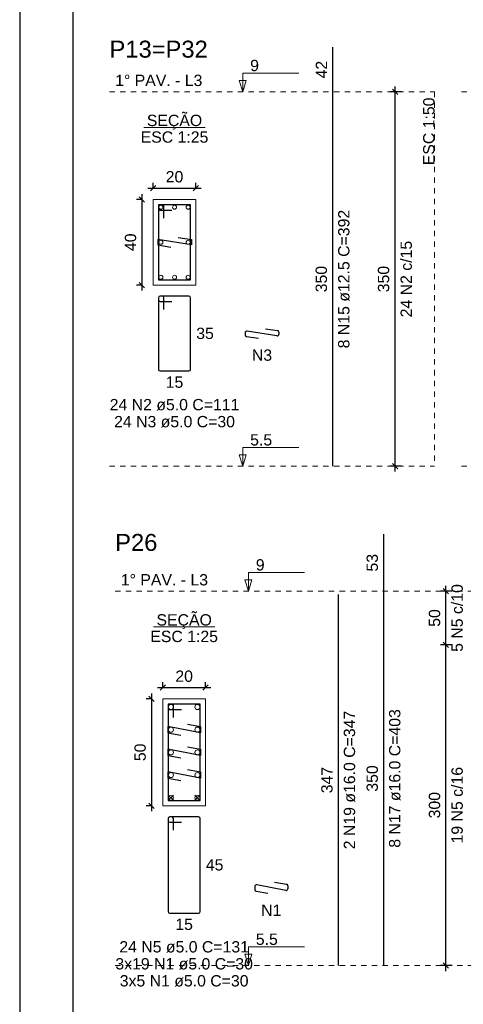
# Model space of a CAD drawing. Header units: millimetres. Extents: x 10 to 1250, y -62 to 528.
# Tile 230 of 256: x 233.12 to 241.42, y 228.09 to 246.5. Entities that reach past the tile are written whole.
import ezdxf

# ---------------------------------------------------------------- set-up
doc = ezdxf.new("R2010")
doc.units = ezdxf.units.MM
doc.header["$LTSCALE"] = 0.05
doc.linetypes.add('DOT', pattern=[6.35, 0, -6.35])
for name, color, linetype, lineweight in [('Descrição da armadura', 7, 'Continuous', 5), ('DT-Barras na forma', 2, 'Continuous', 30), ('DT-Barras no corte', 5, 'Continuous', 5), ('DT-Barras rebatidas', 2, 'Continuous', 30), ('DT-Cotas', 9, 'Continuous', 5), ('DT-Forma', 5, 'Continuous', 5), ('DT-Pontilhado', 9, 'DOT', 5), ('DT-Textos', 7, 'Continuous', 5), ('DT-Título', 3, 'Continuous', 20), ('Textos armaduras', 7, 'Continuous', 5)]:
    doc.layers.add(name, color=color, linetype=linetype, lineweight=lineweight)
doc.layers.add('FOLHA_PADRÃO', color=7, linetype='Continuous')
doc.styles.add('Arial', font='arial.ttf')
doc.styles.get("Standard").update_dxf_attribs({"font": 'arial.ttf'})
doc.dimstyles.new('UM_25.000000', dxfattribs={"dimtxt": 0.18, "dimasz": 0.1, "dimexe": 0.1, "dimexo": 0.2, "dimgap": 0, "dimtad": 1, "dimtih": 1, "dimtoh": 1, "dimdec": 1, "dimlfac": 25, "dimzin": 0, "dimdsep": 46, "dimtxsty": 'Standard', "dimcen": 0.09, "dimdle": 0.1, "dimadec": 1, "dimazin": 2, "dimtfac": 1, "dimtdec": 4, "dimtofl": 0, "dimtmove": 0, "dimatfit": 3, "dimfxl": 1, "dimtolj": 1, "dimarcsym": 0})
doc.dimstyles.new('UM_50.000000', dxfattribs={"dimtxt": 0.18, "dimasz": 0.1, "dimexe": 0.1, "dimexo": 0.2, "dimgap": 0.1, "dimtad": 1, "dimdec": 1, "dimlfac": 50, "dimzin": 0, "dimdsep": 46, "dimtxsty": 'Standard', "dimblk": 'OBLIQUE', "dimcen": 0.09, "dimdle": 0.1, "dimadec": 1, "dimazin": 2, "dimtfac": 1, "dimtdec": 1, "dimtofl": 0, "dimtmove": 0, "dimatfit": 3, "dimldrblk": 'OBLIQUE', "dimfxl": 1, "dimtolj": 1, "dimarcsym": 1})

# ---------------------------------------------------------------- blocks, each defined once
blk = doc.blocks.new('_Oblique')
at = {"color": 0, "linetype": 'ByBlock', "lineweight": -2}
blk.add_line((-0.5, -0.5), (0.5, 0.5), dxfattribs=at)
blk = doc.blocks.new('*D2444')
at = {"layer": 'Defpoints', "color": 0, "transparency": 16777216}
for p in [(235.617, 243.14), (235.405, 241.54), (235.617, 241.54)]:
    blk.add_point(p, dxfattribs=at)
at = {"layer": 'DT-Cotas', "color": 0, "lineweight": -2, "transparency": 16777216}
for p, q in [((235.405, 243.24), (235.405, 241.44)), ((235.417, 243.14), (235.305, 243.14)), ((235.417, 241.54), (235.305, 241.54))]:
    blk.add_line(p, q, dxfattribs=at)
at = {"layer": 'DT-Cotas', "color": 0, "lineweight": -2, "transparency": 16777216, "xscale": 0.1, "yscale": 0.1, "zscale": 0.1}
for p, rotation in [((235.405, 243.14), 90), ((235.405, 241.54), 270)]:
    blk.add_blockref('_Oblique', p, dxfattribs=dict(at, rotation=rotation))
at = {"layer": 'DT-Cotas', "transparency": 16777216, "insert": (235.194, 242.34), "char_height": 0.2118, "attachment_point": 5, "rotation": 90, "style": 'Arial'}
blk.add_mtext('\\A1;40', dxfattribs=at)
blk = doc.blocks.new('*D2445')
at = {"layer": 'Defpoints', "color": 0, "transparency": 16777216}
for p in [(236.417, 243.352), (235.617, 243.14), (236.417, 243.14)]:
    blk.add_point(p, dxfattribs=at)
at = {"layer": 'DT-Cotas', "color": 0, "lineweight": -2, "transparency": 16777216}
for p, q in [((235.617, 243.34), (235.617, 243.452)), ((236.417, 243.34), (236.417, 243.452)), ((235.517, 243.352), (236.517, 243.352))]:
    blk.add_line(p, q, dxfattribs=at)
at = {"layer": 'DT-Cotas', "color": 0, "lineweight": -2, "transparency": 16777216, "xscale": 0.1, "yscale": 0.1, "zscale": 0.1, "rotation": 180}
blk.add_blockref('_Oblique', (235.617, 243.352), dxfattribs=at)
at = {"layer": 'DT-Cotas', "color": 0, "lineweight": -2, "transparency": 16777216, "xscale": 0.1, "yscale": 0.1, "zscale": 0.1}
blk.add_blockref('_Oblique', (236.417, 243.352), dxfattribs=at)
at = {"layer": 'DT-Cotas', "transparency": 16777216, "insert": (236.017, 243.564), "char_height": 0.2118, "attachment_point": 5, "rotation": 0.0057, "style": 'Arial'}
blk.add_mtext('\\A1;20', dxfattribs=at)
blk = doc.blocks.new('*D2347')
at = {"layer": 'Defpoints', "color": 0, "transparency": 16777216}
for p in [(240.143, 245.152), (240.461, 245.152), (240.461, 238.152)]:
    blk.add_point(p, dxfattribs=at)
at = {"layer": 'DT-Cotas', "color": 0, "lineweight": -2, "transparency": 16777216}
for p, q in [((240.143, 238.052), (240.143, 245.252)), ((240.261, 245.152), (240.043, 245.152)), ((240.261, 238.152), (240.043, 238.152))]:
    blk.add_line(p, q, dxfattribs=at)
at = {"layer": 'DT-Cotas', "color": 0, "lineweight": -2, "transparency": 16777216, "xscale": 0.1, "yscale": 0.1, "zscale": 0.1}
for p, rotation in [((240.143, 245.152), 90), ((240.143, 238.152), 270)]:
    blk.add_blockref('_Oblique', p, dxfattribs=dict(at, rotation=rotation))
blk = doc.blocks.new('*D2348')
at = {"layer": 'Defpoints', "color": 0, "transparency": 16777216}
for p in [(240.143, 245.152), (240.461, 245.152), (240.461, 238.152)]:
    blk.add_point(p, dxfattribs=at)
at = {"layer": 'DT-Cotas', "color": 0, "lineweight": -2, "transparency": 16777216}
for p, q in [((240.143, 238.052), (240.143, 245.252)), ((240.261, 245.152), (240.043, 245.152)), ((240.261, 238.152), (240.043, 238.152))]:
    blk.add_line(p, q, dxfattribs=at)
at = {"layer": 'DT-Cotas', "color": 0, "lineweight": -2, "transparency": 16777216, "xscale": 0.1, "yscale": 0.1, "zscale": 0.1}
for p, rotation in [((240.143, 245.152), 90), ((240.143, 238.152), 270)]:
    blk.add_blockref('_Oblique', p, dxfattribs=dict(at, rotation=rotation))
blk = doc.blocks.new('*D2373')
at = {"layer": 'Defpoints', "color": 0, "transparency": 16777216}
for p in [(235.797, 233.803), (235.586, 231.803), (235.797, 231.803)]:
    blk.add_point(p, dxfattribs=at)
at = {"layer": 'DT-Cotas', "color": 0, "lineweight": -2, "transparency": 16777216}
for p, q in [((235.597, 233.803), (235.486, 233.803)), ((235.586, 233.903), (235.586, 231.703)), ((235.597, 231.803), (235.486, 231.803))]:
    blk.add_line(p, q, dxfattribs=at)
at = {"layer": 'DT-Cotas', "color": 0, "lineweight": -2, "transparency": 16777216, "xscale": 0.1, "yscale": 0.1, "zscale": 0.1}
for p, rotation in [((235.586, 233.803), 90), ((235.586, 231.803), 270)]:
    blk.add_blockref('_Oblique', p, dxfattribs=dict(at, rotation=rotation))
at = {"layer": 'DT-Cotas', "transparency": 16777216, "insert": (235.374, 232.803), "char_height": 0.2118, "attachment_point": 5, "rotation": 90, "style": 'Arial'}
blk.add_mtext('\\A1;50', dxfattribs=at)
blk = doc.blocks.new('*D2374')
at = {"layer": 'Defpoints', "color": 0, "transparency": 16777216}
for p in [(236.597, 234.015), (235.797, 233.803), (236.597, 233.803)]:
    blk.add_point(p, dxfattribs=at)
at = {"layer": 'DT-Cotas', "color": 0, "lineweight": -2, "transparency": 16777216}
for p, q in [((235.697, 234.015), (236.697, 234.015)), ((235.797, 234.003), (235.797, 234.115)), ((236.597, 234.003), (236.597, 234.115))]:
    blk.add_line(p, q, dxfattribs=at)
at = {"layer": 'DT-Cotas', "color": 0, "lineweight": -2, "transparency": 16777216, "xscale": 0.1, "yscale": 0.1, "zscale": 0.1, "rotation": 180}
blk.add_blockref('_Oblique', (235.797, 234.015), dxfattribs=at)
at = {"layer": 'DT-Cotas', "color": 0, "lineweight": -2, "transparency": 16777216, "xscale": 0.1, "yscale": 0.1, "zscale": 0.1}
blk.add_blockref('_Oblique', (236.597, 234.015), dxfattribs=at)
at = {"layer": 'DT-Cotas', "transparency": 16777216, "insert": (236.197, 234.226), "char_height": 0.2118, "attachment_point": 5, "rotation": 0.0057, "style": 'Arial'}
blk.add_mtext('\\A1;20', dxfattribs=at)
blk = doc.blocks.new('*D2375')
at = {"layer": 'Defpoints', "color": 0, "transparency": 16777216}
for p in [(241.096, 234.815), (241.414, 234.815), (241.414, 228.815)]:
    blk.add_point(p, dxfattribs=at)
at = {"layer": 'DT-Cotas', "color": 0, "lineweight": -2, "transparency": 16777216}
for p, q in [((241.096, 228.715), (241.096, 234.915)), ((241.214, 234.815), (240.996, 234.815)), ((241.214, 228.815), (240.996, 228.815))]:
    blk.add_line(p, q, dxfattribs=at)
at = {"layer": 'DT-Cotas', "color": 0, "lineweight": -2, "transparency": 16777216, "xscale": 0.1, "yscale": 0.1, "zscale": 0.1}
for p, rotation in [((241.096, 234.815), 90), ((241.096, 228.815), 270)]:
    blk.add_blockref('_Oblique', p, dxfattribs=dict(at, rotation=rotation))
blk = doc.blocks.new('*D2376')
at = {"layer": 'Defpoints', "color": 0, "transparency": 16777216}
for p in [(241.096, 235.815), (241.414, 235.815), (241.414, 234.815)]:
    blk.add_point(p, dxfattribs=at)
at = {"layer": 'DT-Cotas', "color": 0, "lineweight": -2, "transparency": 16777216}
for p, q in [((241.096, 234.715), (241.096, 235.915)), ((241.214, 235.815), (240.996, 235.815)), ((241.214, 234.815), (240.996, 234.815))]:
    blk.add_line(p, q, dxfattribs=at)
at = {"layer": 'DT-Cotas', "color": 0, "lineweight": -2, "transparency": 16777216, "xscale": 0.1, "yscale": 0.1, "zscale": 0.1}
for p, rotation in [((241.096, 235.815), 90), ((241.096, 234.815), 270)]:
    blk.add_blockref('_Oblique', p, dxfattribs=dict(at, rotation=rotation))
blk = doc.blocks.new('*D2377')
at = {"layer": 'Defpoints', "color": 0, "transparency": 16777216}
for p in [(241.096, 234.815), (241.414, 234.815), (241.414, 228.815)]:
    blk.add_point(p, dxfattribs=at)
at = {"layer": 'DT-Cotas', "color": 0, "lineweight": -2, "transparency": 16777216}
for p, q in [((241.096, 228.715), (241.096, 234.915)), ((241.214, 234.815), (240.996, 234.815)), ((241.214, 228.815), (240.996, 228.815))]:
    blk.add_line(p, q, dxfattribs=at)
at = {"layer": 'DT-Cotas', "color": 0, "lineweight": -2, "transparency": 16777216, "xscale": 0.1, "yscale": 0.1, "zscale": 0.1}
for p, rotation in [((241.096, 234.815), 90), ((241.096, 228.815), 270)]:
    blk.add_blockref('_Oblique', p, dxfattribs=dict(at, rotation=rotation))
blk = doc.blocks.new('*D2378')
at = {"layer": 'Defpoints', "color": 0, "transparency": 16777216}
for p in [(241.096, 235.815), (241.414, 235.815), (241.414, 234.815)]:
    blk.add_point(p, dxfattribs=at)
at = {"layer": 'DT-Cotas', "color": 0, "lineweight": -2, "transparency": 16777216}
for p, q in [((241.096, 234.715), (241.096, 235.915)), ((241.214, 235.815), (240.996, 235.815)), ((241.214, 234.815), (240.996, 234.815))]:
    blk.add_line(p, q, dxfattribs=at)
at = {"layer": 'DT-Cotas', "color": 0, "lineweight": -2, "transparency": 16777216, "xscale": 0.1, "yscale": 0.1, "zscale": 0.1}
for p, rotation in [((241.096, 235.815), 90), ((241.096, 234.815), 270)]:
    blk.add_blockref('_Oblique', p, dxfattribs=dict(at, rotation=rotation))
blk = doc.blocks.new('A1')
at = {"layer": 'FOLHA_PADRÃO', "color": 1, "linetype": 'Continuous'}
blk.add_lwpolyline([(-84.1, 0), (0, 0), (0, 59.4), (-84.1, 59.4), (-84.1, 0)], dxfattribs=at)
at = {"layer": 'FOLHA_PADRÃO', "color": 6, "linetype": 'Continuous'}
blk.add_lwpolyline([(-83.1, 58.4), (-1, 58.4), (-1, 1), (-83.1, 1), (-83.1, 58.4)], dxfattribs=at)

msp = doc.modelspace()

# ---------------------------------------------------------------- linework, layer by layer
at = {"layer": 'DT-Barras na forma'}
for points in [[(235.8173, 242.7899), (235.8173, 243.0399), (235.7173, 243.0399), (235.7173, 241.6399), (236.3173, 241.6399), (236.3173, 243.0399), (235.7173, 243.0399), (235.7173, 242.9399), (235.9673, 242.9399)], [(236.0854, 242.4291), (236.3323, 242.3899), (236.3323, 242.2899), (235.7023, 242.3899), (235.7023, 242.2899), (235.9492, 242.2508)], [(235.9973, 233.4528), (235.9973, 233.7028), (235.8973, 233.7028), (235.8973, 231.9028), (236.4973, 231.9028), (236.4973, 233.7028), (235.8973, 233.7028), (235.8973, 233.6028), (236.1473, 233.6028)], [(236.2597, 233.3317), (236.5053, 233.2852), (236.5053, 233.1684), (235.8893, 233.2852), (235.8893, 233.1684), (236.135, 233.1218)], [(236.2597, 232.9077), (236.5053, 232.8612), (236.5053, 232.7444), (235.8893, 232.8612), (235.8893, 232.7444), (236.135, 232.6978)], [(236.2597, 232.4837), (236.5053, 232.4372), (236.5053, 232.3204), (235.8893, 232.4372), (235.8893, 232.3204), (236.135, 232.2738)]]:
    msp.add_lwpolyline(points, dxfattribs=at)
at = {"layer": 'DT-Barras no corte'}
for p, q in [((235.9013, 231.9068), (235.9973, 232.0028)), ((235.9013, 232.0028), (235.9973, 231.9068)), ((236.3973, 231.9068), (236.4933, 232.0028)), ((236.3973, 232.0028), (236.4933, 231.9068))]:
    msp.add_line(p, q, dxfattribs=at)
for centre, radius in [((235.7623, 242.9949), 0.0375), ((236.0173, 242.9949), 0.0375), ((236.2723, 242.9949), 0.0375), ((235.7623, 242.3399), 0.0375), ((236.2723, 242.3399), 0.0375), ((235.7623, 241.6849), 0.0375), ((236.0173, 241.6849), 0.0375), ((236.2723, 241.6849), 0.0375), ((235.9493, 233.6508), 0.048), ((236.4453, 233.6508), 0.048), ((235.9493, 233.2268), 0.048), ((236.4453, 233.2268), 0.048), ((235.9493, 232.8028), 0.048), ((236.4453, 232.8028), 0.048), ((235.9493, 232.3788), 0.048), ((236.4453, 232.3788), 0.048), ((235.9493, 231.9548), 0.048), ((236.4453, 231.9548), 0.048)]:
    msp.add_circle(centre, radius, dxfattribs=at)
at = {"layer": 'DT-Barras rebatidas'}
for p, q in [((238.978, 245.152), (238.978, 245.986)), ((238.978, 238.152), (238.978, 245.152)), ((235.7173, 241.304), (235.7173, 239.964)), ((235.7173, 241.304), (235.7173, 241.264)), ((235.7873, 241.334), (235.7473, 241.334)), ((236.2873, 241.334), (235.7473, 241.334)), ((235.7473, 241.234), (235.9673, 241.234)), ((235.8173, 241.084), (235.8173, 241.304)), ((236.3173, 239.964), (236.3173, 241.304)), ((237.3393, 240.6489), (237.3393, 240.6097)), ((237.9346, 240.5896), (237.3741, 240.6785)), ((237.7224, 240.7232), (237.9441, 240.6881)), ((237.9693, 240.6584), (237.9693, 240.6192)), ((237.3646, 240.58), (237.5863, 240.5449)), ((235.7473, 239.934), (236.2873, 239.934)), ((239.9311, 235.8149), (239.9311, 236.8823)), ((239.0839, 228.8149), (239.0839, 235.7569)), ((239.9311, 228.8149), (239.9311, 235.8149)), ((235.9673, 231.5969), (235.9273, 231.5969)), ((236.4673, 231.5969), (235.9273, 231.5969)), ((235.8973, 231.5669), (235.8973, 229.8269)), ((235.8973, 231.5669), (235.8973, 231.5269)), ((235.9273, 231.4969), (236.1473, 231.4969)), ((235.9973, 231.3469), (235.9973, 231.5669)), ((236.4973, 229.8269), (236.4973, 231.5669)), ((238.0998, 230.2212), (237.555, 230.3245)), ((237.8898, 230.3778), (238.111, 230.3359)), ((238.1354, 230.3064), (238.1354, 230.2507)), ((237.5194, 230.295), (237.5194, 230.2393)), ((237.5438, 230.2098), (237.765, 230.1679)), ((235.9273, 229.7969), (236.4673, 229.7969))]:
    msp.add_line(p, q, dxfattribs=at)
for centre, start, end in [((235.7473, 241.304), 90, 180), ((235.7473, 241.304), 90, 180), ((235.7473, 241.264), 180, 270), ((235.7873, 241.304), 0, 90), ((236.2873, 241.304), 0, 90), ((237.3693, 240.6489), 80.98068, 180), ((237.3693, 240.6097), 180, 260.98068), ((237.9393, 240.6192), 260.98068, 0), ((237.9393, 240.6584), 0, 80.98068), ((235.7473, 239.964), 180, 270), ((236.2873, 239.964), 270, 0), ((235.9273, 231.5669), 90, 180), ((235.9273, 231.5669), 90, 180), ((235.9673, 231.5669), 0, 90), ((236.4673, 231.5669), 0, 90), ((235.9273, 231.5269), 180, 270), ((237.5494, 230.295), 79.26358, 180), ((238.1054, 230.3064), 0, 79.26358), ((237.5494, 230.2393), 180, 259.26358), ((238.1054, 230.2507), 259.26358, 0), ((235.9273, 229.8269), 180, 270), ((236.4673, 229.8269), 270, 0)]:
    msp.add_arc(centre, 0.03, start, end, dxfattribs=at)
at = {"layer": 'DT-Forma'}
for points in [[(235.6173, 241.5399), (236.4173, 241.5399), (236.4173, 243.1399), (235.6173, 243.1399), (235.6173, 241.5399)], [(235.7973, 231.8028), (236.5973, 231.8028), (236.5973, 233.8028), (235.7973, 233.8028), (235.7973, 231.8028)]]:
    msp.add_lwpolyline(points, close=True, dxfattribs=at)
at = {"layer": 'DT-Pontilhado', "ltscale": 0.2}
for p, q in [((234.8011, 245.152), (240.8842, 245.152)), ((240.8842, 245.152), (240.8842, 238.152)), ((241.3842, 245.152), (247.4673, 245.152)), ((234.8011, 238.152), (240.8842, 238.152)), ((241.3842, 238.152), (247.4673, 238.152)), ((234.907, 235.8149), (241.8373, 235.8149)), ((234.907, 228.8149), (241.8373, 228.8149))]:
    msp.add_line(p, q, dxfattribs=at)
at = {"layer": 'DT-Textos'}
for p, q in [((235.4451, 244.4849), (236.5895, 244.4849)), ((235.6251, 235.1477), (236.7695, 235.1477))]:
    msp.add_line(p, q, dxfattribs=at)
for points in [[(237.2926, 245.152), (237.3561, 245.3638), (237.229, 245.3638), (237.2926, 245.152), (237.2926, 245.502), (238.3426, 245.502)], [(237.2926, 238.152), (237.3561, 238.3638), (237.229, 238.3638), (237.2926, 238.152), (237.2926, 238.502), (238.3426, 238.502)], [(237.3985, 235.8149), (237.462, 236.0267), (237.3349, 236.0267), (237.3985, 235.8149), (237.3985, 236.1649), (238.4485, 236.1649)], [(237.3985, 228.8149), (237.462, 229.0267), (237.3349, 229.0267), (237.3985, 228.8149), (237.3985, 229.1649), (238.4485, 229.1649)]]:
    msp.add_lwpolyline(points, dxfattribs=at)

# ---------------------------------------------------------------- block references
msp.add_blockref('A1', (317.22, 197.8365))
msp.add_blockref('A1', (317.22, 197.8365))

# ---------------------------------------------------------------- texts
at = {"layer": 'Descrição da armadura', "linetype": 'Continuous', "char_height": 0.2118, "attachment_point": 8, "rotation": 90, "line_spacing_factor": 0.798, "style": 'Arial'}
for s, insert, width in [('8 N15 ø12.5 C=392', (239.2957, 241.652), 5.194653), ('24 N2 c/15', (240.4606, 241.652), 2.869342), ('5 N5 c/10', (241.4137, 235.3149), 2.539389), ('2 N19 ø16.0 C=347', (239.4016, 232.2859), 5.194653), ('8 N17 ø16.0 C=403', (240.2488, 232.3149), 5.194653), ('19 N5 c/16', (241.4137, 231.8149), 2.869342)]:
    msp.add_mtext(s, dxfattribs=dict(at, insert=insert, width=width))
at = {"layer": 'Descrição da armadura', "linetype": 'Continuous', "char_height": 0.2118, "attachment_point": 8, "line_spacing_factor": 0.798, "style": 'Arial'}
for s, insert, width in [('N3', (237.6543, 240.1213), 0.758398), ('24 N2 ø5.0 C=111', (236.0173, 239.1927), 4.8647), ('24 N3 ø5.0 C=30', (236.0173, 238.875), 4.579533), ('N1', (237.8274, 229.7443), 0.758398), ('24 N5 ø5.0 C=131', (236.1973, 229.0556), 4.8647), ('3x19 N1 ø5.0 C=30', (236.1973, 228.7379), 5.212313), ('3x5 N1 ø5.0 C=30', (236.1973, 228.4202), 4.879102)]:
    msp.add_mtext(s, dxfattribs=dict(at, insert=insert, width=width))
at = {"layer": 'DT-Cotas', "linetype": 'Continuous', "char_height": 0.2118, "attachment_point": 8, "rotation": 90, "line_spacing_factor": 0.798, "style": 'Arial'}
for s, insert, width in [('350', (240.037, 241.652), 0.989858), ('50', (240.9901, 235.3149), 0.659905), ('300', (240.9901, 231.8149), 0.989858)]:
    msp.add_mtext(s, dxfattribs=dict(at, insert=insert, width=width))
at = {"layer": 'DT-Textos', "char_height": 0.2118, "attachment_point": 7, "line_spacing_factor": 0.798, "style": 'Arial'}
for s, insert, width in [('9', (237.4326, 245.537), 0.333211), ('5.5', (237.4326, 238.537), 0.832882), ('9', (237.5385, 236.1999), 0.333211), ('5.5', (237.5385, 229.1999), 0.832882)]:
    msp.add_mtext(s, dxfattribs=dict(at, insert=insert, width=width))
at = {"layer": 'DT-Textos', "linetype": 'Continuous', "char_height": 0.2118, "line_spacing_factor": 0.798, "style": 'Arial'}
for s, insert, width, attachment_point in [('1%%d PAV. - L3', (234.907, 245.2579), 3.282672, 7), ('SEÇÃO', (236.017, 244.447), 2.097563, 8), ('ESC 1:25', (236.0173, 244.1989), 2.564468, 8), ('1%%d PAV. - L3', (235.0129, 235.9208), 3.282672, 7), ('SEÇÃO', (236.1978, 235.1091), 2.097563, 8), ('ESC 1:25', (236.1973, 234.8618), 2.564468, 8)]:
    msp.add_mtext(s, dxfattribs=dict(at, insert=insert, width=width, attachment_point=attachment_point))
at = {"layer": 'DT-Textos', "linetype": 'Continuous', "insert": (240.8842, 245.0461), "char_height": 0.2118, "width": 2.564468, "attachment_point": 9, "rotation": 90, "line_spacing_factor": 0.798, "style": 'Arial'}
msp.add_mtext('ESC 1:50', dxfattribs=at)
at = {"layer": 'DT-Título', "linetype": 'Continuous', "char_height": 0.3177, "attachment_point": 7, "line_spacing_factor": 0.798, "style": 'Arial'}
for s, insert, width in [('P13=P32', (234.8011, 245.7874), 3.309294), ('P26', (234.907, 236.5646), 1.421389)]:
    msp.add_mtext(s, dxfattribs=dict(at, insert=insert, width=width))
at = {"layer": 'Textos armaduras', "linetype": 'Continuous', "char_height": 0.2118, "attachment_point": 7, "rotation": 90, "line_spacing_factor": 0.798, "style": 'Arial'}
for s, insert, width in [('42', (238.8721, 245.404), 0.659905), ('350', (238.8721, 241.4046), 0.989858), ('53', (239.8252, 236.1836), 0.659905), ('350', (239.8252, 232.0674), 0.989858), ('347', (238.978, 232.0384), 0.989858)]:
    msp.add_mtext(s, dxfattribs=dict(at, insert=insert, width=width))
at = {"layer": 'Textos armaduras', "linetype": 'Continuous', "char_height": 0.2118, "width": 0.659905, "attachment_point": 7, "line_spacing_factor": 0.798, "style": 'Arial'}
for s, insert in [('35', (236.4232, 240.5281)), ('15', (235.8523, 239.6163)), ('45', (236.6032, 230.591)), ('15', (236.0324, 229.4792))]:
    msp.add_mtext(s, dxfattribs=dict(at, insert=insert))

# ---------------------------------------------------------------- dimensions: what is measured, and where the dimension line sits
at = {"layer": 'DT-Cotas'}
for base, p1, p2, picture, middle in [((240.1429, 245.152), (240.4606, 238.152), (240.4606, 245.152), '*D2347', (239.9311, 241.652)), ((240.1429, 245.152), (240.4606, 238.152), (240.4606, 245.152), '*D2348', (239.9311, 241.652)), ((241.096, 235.8149), (241.4137, 234.8149), (241.4137, 235.8149), '*D2376', (240.8842, 235.3149)), ((241.096, 235.8149), (241.4137, 234.8149), (241.4137, 235.8149), '*D2378', (240.8842, 235.3149)), ((241.096, 234.8149), (241.4137, 228.8149), (241.4137, 234.8149), '*D2375', (240.8842, 231.8149)), ((241.096, 234.8149), (241.4137, 228.8149), (241.4137, 234.8149), '*D2377', (240.8842, 231.8149))]:
    dim = msp.add_linear_dim(base=base, p1=p1, p2=p2, angle=90, text=' ', dimstyle='UM_50.000000', override={"dimtxt": 0.2118, "dimasz": 0.1, "dimexe": 0.1, "dimexo": 0.2, "dimtad": 1, "dimtih": 0, "dimtoh": 0, "dimdec": 1, "dimlfac": 50, "dimzin": 8, "dimtxsty": 'Arial', "dimblk": 'Oblique', "dimblk1": 'Oblique', "dimblk2": 'Oblique', "dimsah": 1, "dimdle": 0.1, "dimse1": 0, "dimse2": 0, "dimclrt": 256, "dimadec": 1, "dimazin": 3, "dimtmove": 2, "dimldrblk": 'Oblique'}, dxfattribs=at)
    dim.commit()
    dim.dimension.update_dxf_attribs({"geometry": picture, "text_midpoint": middle, "dimtype": 160, "text_rotation": 90})
for base, p1, p2, picture, middle in [((236.4173, 243.3517), (235.6173, 243.1399), (236.4173, 243.1399), '*D2445', (236.0173, 243.5635)), ((236.5973, 234.0146), (235.7973, 233.8028), (236.5973, 233.8028), '*D2374', (236.1973, 234.2264))]:
    dim = msp.add_linear_dim(base=base, p1=p1, p2=p2, dimstyle='UM_25.000000', override={"dimtxt": 0.2118, "dimasz": 0.1, "dimexe": 0.1, "dimexo": 0.2, "dimtad": 1, "dimtih": 0, "dimtoh": 0, "dimdec": 1, "dimlfac": 25, "dimzin": 8, "dimtxsty": 'Arial', "dimblk": 'Oblique', "dimblk1": 'Oblique', "dimblk2": 'Oblique', "dimsah": 1, "dimdle": 0.1, "dimse1": 0, "dimse2": 0, "dimclrt": 256, "dimadec": 1, "dimazin": 3, "dimtmove": 2, "dimldrblk": 'Oblique'}, dxfattribs=at)
    dim.commit()
    dim.dimension.update_dxf_attribs({"geometry": picture, "text_midpoint": middle, "dimtype": 160, "text_rotation": 0.00573})
for base, p1, p2, picture, middle in [((235.4055, 241.5399), (235.6173, 243.1399), (235.6173, 241.5399), '*D2444', (235.1937, 242.3399)), ((235.5855, 231.8028), (235.7973, 233.8028), (235.7973, 231.8028), '*D2373', (235.3737, 232.8028))]:
    dim = msp.add_linear_dim(base=base, p1=p1, p2=p2, angle=90, dimstyle='UM_25.000000', override={"dimtxt": 0.2118, "dimasz": 0.1, "dimexe": 0.1, "dimexo": 0.2, "dimtad": 1, "dimtih": 0, "dimtoh": 0, "dimdec": 1, "dimlfac": 25, "dimzin": 8, "dimtxsty": 'Arial', "dimblk": 'Oblique', "dimblk1": 'Oblique', "dimblk2": 'Oblique', "dimsah": 1, "dimdle": 0.1, "dimse1": 0, "dimse2": 0, "dimclrt": 256, "dimadec": 1, "dimazin": 3, "dimtmove": 2, "dimldrblk": 'Oblique'}, dxfattribs=at)
    dim.commit()
    dim.dimension.update_dxf_attribs({"geometry": picture, "text_midpoint": middle, "dimtype": 160, "text_rotation": 90})

doc.saveas('drawing.dxf')
